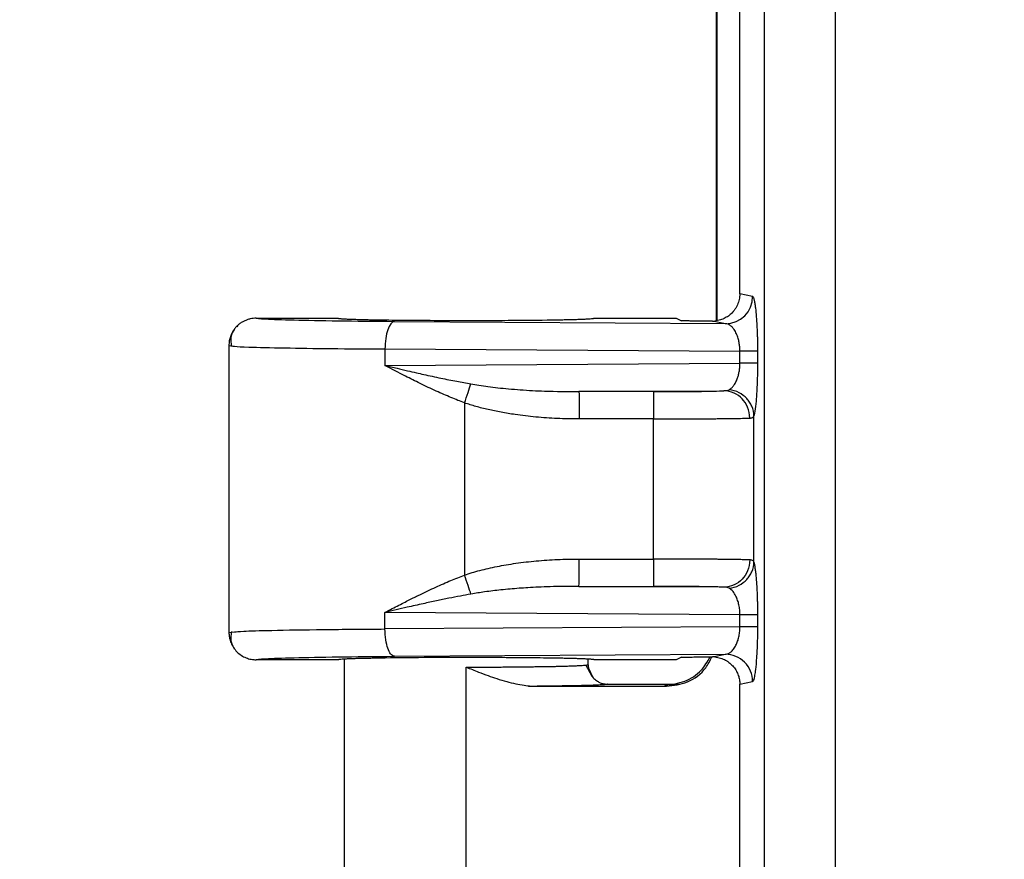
# Model space of a CAD drawing. Header units: inches. Extents: x 1.1 to 48.4, y 1.1 to 37.1.
# Tile 10 of 22: x 10.6 to 11.8, y 17.9 to 19. Entities that reach past the tile are written whole.
import ezdxf

# ---------------------------------------------------------------- set-up
doc = ezdxf.new("R2010")
doc.units = ezdxf.units.IN
doc.header["$LTSCALE"] = 4.5
doc.header["$MEASUREMENT"] = 0
doc.layers.add('DIMENSIONS', color=140, linetype='Continuous', lineweight=25)
doc.styles.add('SLDTEXTSTYLE0', font='TXT', dxfattribs={"width": 0.7})
doc.dimstyles.new('SLDDIMSTYLE0', dxfattribs={"dimtxt": 0.382324, "dimasz": 0.585, "dimexe": 0, "dimexo": 0.0625, "dimgap": 0.095581, "dimtad": 0, "dimtih": 1, "dimtoh": 1, "dimrnd": 1e-09, "dimzin": 12, "dimdsep": 46, "dimtxsty": 'SLDTEXTSTYLE0', "dimsah": 1, "dimcen": 0.09, "dimadec": 0, "dimazin": 3, "dimtfac": 1, "dimtofl": 0, "dimtmove": 0, "dimatfit": 3, "dimfxl": 0, "dimfrac": 2, "dimtolj": 1, "dimtzin": 12, "dimarcsym": 0})

# ---------------------------------------------------------------- blocks, each defined once
blk = doc.blocks.new('_D_3')
at = {"layer": 'DIMENSIONS'}
for p, q in [((10.8567, 21.8093), (10.8567, 28.5819)), ((23.5329, 16.1253), (23.5329, 28.5819)), ((10.8567, 28.0194), (15.9794, 28.0194)), ((16.4975, 28.0194), (16.3691, 28.0194)), ((16.3691, 28.0194), (16.3691, 27.4117)), ((17.9517, 28.0194), (18.08, 28.0194)), ((18.08, 28.0194), (18.08, 27.4117)), ((23.5329, 28.0194), (18.4698, 28.0194)), ((16.3691, 27.4117), (16.4975, 27.4117)), ((18.08, 27.4117), (17.9517, 27.4117))]:
    blk.add_line(p, q, dxfattribs=at)
for points in [[(10.8567, 28.0194), (11.4417, 27.9294), (11.4417, 28.1094)], [(23.5329, 28.0194), (22.9479, 28.1094), (22.9479, 27.9294)]]:
    blk.add_solid(points, dxfattribs=at)
at = {"layer": 'DIMENSIONS', "char_height": 0.375, "attachment_point": 1, "style": 'SLDTEXTSTYLE0'}
for s, insert in [('12.68', (16.4975, 28.5884)), ('322.0', (16.4975, 27.8951))]:
    blk.add_mtext(s, dxfattribs=dict(at, insert=insert))
blk = doc.blocks.new('_D_4')
at = {"layer": 'DIMENSIONS'}
for p, q in [((12.677, 22.9128), (6.3961, 22.9128)), ((6.9586, 22.9128), (6.9586, 16.0077)), ((6.2315, 15.3145), (6.1031, 15.3145)), ((6.1031, 15.3145), (6.1031, 14.7069)), ((7.6856, 15.3145), (7.814, 15.3145)), ((7.814, 15.3145), (7.814, 14.7069)), ((6.1031, 14.7069), (6.2315, 14.7069)), ((7.814, 14.7069), (7.6856, 14.7069)), ((6.9586, 8.8878), (6.9586, 14.6213)), ((12.677, 8.8878), (6.3961, 8.8878))]:
    blk.add_line(p, q, dxfattribs=at)
for points in [[(6.9586, 22.9128), (6.8686, 22.3278), (7.0486, 22.3278)], [(6.9586, 8.8878), (7.0486, 9.4728), (6.8686, 9.4728)]]:
    blk.add_solid(points, dxfattribs=at)
at = {"layer": 'DIMENSIONS', "char_height": 0.375, "attachment_point": 1, "style": 'SLDTEXTSTYLE0'}
for s, insert in [('14.02', (6.2315, 15.8835)), ('356.2', (6.2315, 15.1903))]:
    blk.add_mtext(s, dxfattribs=dict(at, insert=insert))
blk = doc.blocks.new('_D_6')
at = {"layer": 'DIMENSIONS'}
for p, q in [((11.5295, 22.6028), (8.522, 22.6028)), ((9.0845, 22.6028), (9.0845, 16.0077)), ((8.3575, 15.3145), (8.2291, 15.3145)), ((8.2291, 15.3145), (8.2291, 14.7069)), ((9.8116, 15.3145), (9.94, 15.3145)), ((9.94, 15.3145), (9.94, 14.7069)), ((8.2291, 14.7069), (8.3575, 14.7069)), ((9.94, 14.7069), (9.8116, 14.7069)), ((9.0845, 9.1978), (9.0845, 14.6213)), ((11.5295, 9.1978), (8.522, 9.1978))]:
    blk.add_line(p, q, dxfattribs=at)
for points in [[(9.0845, 22.6028), (8.9945, 22.0178), (9.1745, 22.0178)], [(9.0845, 9.1978), (9.1745, 9.7828), (8.9945, 9.7828)]]:
    blk.add_solid(points, dxfattribs=at)
at = {"layer": 'DIMENSIONS', "char_height": 0.375, "attachment_point": 1, "style": 'SLDTEXTSTYLE0'}
for s, insert in [('13.41', (8.3575, 15.8835)), ('340.5', (8.3575, 15.1903))]:
    blk.add_mtext(s, dxfattribs=dict(at, insert=insert))
blk = doc.blocks.new('_D_7')
at = {"layer": 'DIMENSIONS'}
for p, q in [((12.8429, 23.5253), (4.2701, 23.5253)), ((4.8326, 23.5253), (4.8326, 16.0077)), ((4.1055, 15.3145), (3.9771, 15.3145)), ((3.9771, 15.3145), (3.9771, 14.7069)), ((5.5597, 15.3145), (5.688, 15.3145)), ((5.688, 15.3145), (5.688, 14.7069)), ((3.9771, 14.7069), (4.1055, 14.7069)), ((5.688, 14.7069), (5.5597, 14.7069)), ((4.8326, 8.2753), (4.8326, 14.6213)), ((12.8429, 8.2753), (4.2701, 8.2753))]:
    blk.add_line(p, q, dxfattribs=at)
for points in [[(4.8326, 23.5253), (4.7426, 22.9403), (4.9226, 22.9403)], [(4.8326, 8.2753), (4.9226, 8.8603), (4.7426, 8.8603)]]:
    blk.add_solid(points, dxfattribs=at)
at = {"layer": 'DIMENSIONS', "char_height": 0.375, "attachment_point": 1, "style": 'SLDTEXTSTYLE0'}
for s, insert in [('15.25', (4.1055, 15.8835)), ('387.4', (4.1055, 15.1903))]:
    blk.add_mtext(s, dxfattribs=dict(at, insert=insert))

msp = doc.modelspace()

# ---------------------------------------------------------------- linework, layer by layer
for p, q in [((11.542, 22.3172), (11.542, 9.4834)), ((11.5107, 18.6502), (11.5107, 19.6504)), ((11.4803, 19.0864), (11.4803, 18.6159)), ((11.4819, 18.6163), (11.4819, 19.088)), ((11.5272, 18.6469), (11.5107, 18.6502)), ((10.8917, 18.619), (10.9967, 18.619)), ((11.3242, 18.619), (11.4293, 18.619)), ((11.4293, 18.619), (11.4362, 18.6156)), ((10.8681, 18.61), (10.867, 18.6081)), ((11.4923, 18.6119), (11.0685, 18.6146)), ((11.4923, 18.6119), (11.4756, 18.6153)), ((10.8567, 18.5844), (10.8567, 18.2162)), ((10.8567, 18.584), (10.8632, 18.5832)), ((10.8567, 18.584), (10.8615, 18.5834)), ((11.0565, 18.5796), (11.5109, 18.5767)), ((11.0565, 18.5796), (11.0565, 18.5585)), ((11.5109, 18.5613), (11.5109, 18.5767)), ((11.5338, 18.5613), (11.5338, 18.5767)), ((11.0565, 18.5585), (11.5109, 18.5613)), ((11.5338, 18.5613), (11.5109, 18.5613)), ((11.3048, 18.525), (11.4901, 18.5261)), ((11.4, 18.525), (11.3048, 18.525)), ((11.1583, 18.5105), (11.1583, 18.2901)), ((11.5289, 18.3069), (11.5289, 18.4937)), ((11.4003, 18.49), (11.305, 18.49)), ((11.4003, 18.3106), (11.4003, 18.49)), ((11.305, 18.3106), (11.4003, 18.3106)), ((11.4901, 18.2745), (11.3048, 18.2756)), ((11.3048, 18.2756), (11.4, 18.2756)), ((11.0565, 18.221), (11.0565, 18.2421)), ((11.5109, 18.2392), (11.0565, 18.2421)), ((11.5109, 18.2238), (11.5109, 18.2392)), ((11.5338, 18.2238), (11.5338, 18.2392)), ((10.8567, 18.2166), (10.864, 18.2172)), ((11.5109, 18.2238), (11.0565, 18.221)), ((11.5338, 18.2238), (11.5109, 18.2238)), ((10.9967, 18.1815), (10.8917, 18.1815)), ((11.0042, 18.1815), (11.0042, 17.6503)), ((11.0685, 18.186), (11.4923, 18.1887)), ((11.3167, 18.1753), (11.3167, 18.1815)), ((11.3242, 18.1815), (11.3168, 18.1822)), ((11.4293, 18.1815), (11.3242, 18.1815)), ((11.4362, 18.185), (11.4293, 18.1815)), ((11.4756, 18.1853), (11.4923, 18.1887)), ((11.1604, 17.653), (11.1604, 18.1722)), ((11.3218, 18.1602), (11.3138, 18.175)), ((11.3232, 18.1584), (11.317, 18.1712)), ((11.5107, 18.1504), (11.5272, 18.1537)), ((11.2404, 18.1479), (11.2797, 18.1479)), ((11.2515, 18.1476), (11.4169, 18.1476)), ((11.3417, 18.1503), (11.4323, 18.1503)), ((11.4169, 18.1476), (11.4153, 18.1492)), ((11.5107, 17.1502), (11.5107, 18.1504))]:
    msp.add_line(p, q)
msp.add_arc((11.4922, 18.6469), 0.035, 270.2071, 0.0027)
for points, knots in [([(11.6316, 22.3172), (11.6317, 22.3147), (11.6318, 22.3086), (11.6322, 22.2984), (11.6326, 22.2881), (11.6329, 22.2788), (11.6329, 22.2678), (11.6329, 22.251), (11.6329, 22.2283), (11.6329, 22.1949), (11.6329, 22.1533), (11.6329, 22.0866), (11.6329, 22.0032), (11.6329, 21.8698), (11.6329, 21.703), (11.6329, 21.3029), (11.6329, 20.4358), (11.6329, 18.5682), (11.6329, 15.9003), (11.6329, 13.2324), (11.6329, 11.3649), (11.6329, 10.4978), (11.6329, 10.0976), (11.6329, 9.9309), (11.6329, 9.7975), (11.6329, 9.7141), (11.6329, 9.6474), (11.6329, 9.6057), (11.6329, 9.5724), (11.6329, 9.5497), (11.6329, 9.5329), (11.6329, 9.5219), (11.6326, 9.5126), (11.6322, 9.5023), (11.6318, 9.492), (11.6317, 9.486), (11.6316, 9.4834)], [0, 0, 0, 0, 0.000594, 0.001405, 0.002395, 0.003006, 0.003569, 0.00498, 0.006929, 0.008878, 0.012775, 0.016673, 0.024469, 0.032264, 0.047855, 0.063447, 0.125811, 0.25054, 0.499997, 0.749455, 0.874184, 0.936548, 0.952139, 0.96773, 0.975526, 0.983321, 0.987219, 0.991117, 0.993066, 0.995015, 0.99642, 0.996987, 0.997592, 0.998589, 0.999402, 1, 1, 1, 1]), ([(11.5107, 18.6502), (11.5106, 18.649), (11.5106, 18.6466), (11.51, 18.643), (11.509, 18.6394), (11.5077, 18.636), (11.506, 18.6327), (11.504, 18.6295), (11.5012, 18.6261), (11.4973, 18.6225), (11.4921, 18.6192), (11.4858, 18.6165), (11.4812, 18.6158), (11.4788, 18.6154)], [0, 0, 0, 0, 0.0700477, 0.1405319, 0.2114586, 0.2828337, 0.3546632, 0.4269528, 0.4997081, 0.6096389, 0.7296607, 0.85978, 1, 1, 1, 1]), ([(11.5297, 18.6413), (11.5296, 18.6419), (11.5293, 18.6432), (11.5288, 18.6446), (11.5283, 18.6458), (11.5278, 18.6467), (11.5274, 18.6468), (11.5272, 18.6469)], [0, 0, 0, 0, 0.174308, 0.361449, 0.56142, 0.77425, 1, 1, 1, 1]), ([(11.5338, 18.5767), (11.5338, 18.5783), (11.5338, 18.5814), (11.5338, 18.5861), (11.5337, 18.5908), (11.5336, 18.5955), (11.5334, 18.6002), (11.5333, 18.6048), (11.5329, 18.612), (11.5323, 18.6218), (11.5314, 18.6306), (11.5305, 18.6372), (11.53, 18.6399), (11.5297, 18.6413)], [0, 0, 0, 0, 0.054343, 0.109734, 0.166148, 0.223543, 0.281919, 0.341269, 0.401538, 0.570281, 0.764177, 0.868089, 1, 1, 1, 1]), ([(10.8917, 18.619), (10.8904, 18.619), (10.8878, 18.6189), (10.8839, 18.6183), (10.88, 18.6171), (10.8762, 18.6155), (10.8725, 18.6134), (10.8691, 18.6109), (10.8659, 18.6079), (10.8631, 18.6044), (10.8605, 18.6002), (10.8584, 18.5953), (10.857, 18.5899), (10.8568, 18.586), (10.8567, 18.584)], [0, 0, 0, 0, 0.069046, 0.141016, 0.215344, 0.291371, 0.368371, 0.445585, 0.522605, 0.604702, 0.6939, 0.789973, 0.892337, 1, 1, 1, 1]), ([(11.0685, 18.6146), (11.0428, 18.6148), (11.0185, 18.615), (10.975, 18.6156), (10.9558, 18.616), (10.9244, 18.6167), (10.9122, 18.6172), (10.8958, 18.6181), (10.8916, 18.6186), (10.8917, 18.619)], [0, 0, 0, 0, 0.25, 0.25, 0.5, 0.5, 0.75, 0.75, 1, 1, 1, 1]), ([(10.9967, 18.619), (10.9967, 18.619), (10.9968, 18.6189), (10.9974, 18.6188), (10.9984, 18.6186), (10.9998, 18.6185), (11.0014, 18.6184), (11.0034, 18.6182), (11.0055, 18.6181), (11.008, 18.618), (11.0105, 18.6179), (11.0133, 18.6178), (11.0162, 18.6177), (11.0192, 18.6176), (11.0223, 18.6175), (11.0254, 18.6174), (11.0286, 18.6174), (11.0319, 18.6173), (11.0351, 18.6172), (11.0383, 18.6171), (11.0415, 18.6171), (11.0539, 18.6169), (11.0785, 18.6165), (11.1186, 18.6163), (11.1674, 18.6161), (11.2241, 18.6163), (11.2634, 18.6168), (11.2828, 18.6171), (11.2892, 18.6173), (11.2956, 18.6174), (11.3019, 18.6176), (11.3078, 18.6178), (11.3131, 18.618), (11.3177, 18.6182), (11.3213, 18.6185), (11.3237, 18.6188), (11.324, 18.619), (11.3242, 18.619)], [0, 0, 0, 0, 0.016331, 0.032262, 0.047793, 0.062924, 0.077655, 0.091985, 0.105916, 0.119446, 0.132576, 0.145306, 0.157636, 0.169566, 0.181096, 0.192225, 0.202955, 0.213284, 0.223213, 0.232741, 0.24187, 0.250599, 0.33692, 0.420211, 0.500474, 0.621597, 0.749455, 0.767311, 0.786768, 0.807824, 0.83048, 0.854735, 0.88059, 0.908044, 0.937097, 0.967749, 1, 1, 1, 1]), ([(11.0685, 18.6146), (11.0654, 18.6145), (11.0623, 18.6106), (11.0579, 18.5977), (11.0566, 18.5887), (11.0565, 18.5796)], [0, 0, 0, 0, 0.5, 0.5, 1, 1, 1, 1]), ([(11.4756, 18.6153), (11.4743, 18.6153), (11.4718, 18.6153), (11.4679, 18.6153), (11.4639, 18.6153), (11.4599, 18.6154), (11.4556, 18.6154), (11.4509, 18.6154), (11.4443, 18.6155), (11.4394, 18.6156), (11.4362, 18.6156)], [0, 0, 0, 0, 0.084701, 0.173145, 0.26605, 0.36404, 0.467645, 0.589717, 0.727138, 1, 1, 1, 1]), ([(11.5109, 18.5767), (11.5109, 18.5777), (11.5109, 18.5795), (11.5107, 18.5823), (11.5103, 18.5851), (11.5099, 18.5878), (11.5094, 18.5905), (11.5083, 18.5944), (11.5065, 18.5995), (11.5039, 18.6042), (11.5011, 18.6077), (11.4984, 18.6099), (11.4954, 18.6115), (11.4935, 18.6118), (11.4923, 18.6119)], [0, 0, 0, 0, 0.042767, 0.08611, 0.130256, 0.175421, 0.221806, 0.269596, 0.394316, 0.535462, 0.642853, 0.766467, 0.863579, 1, 1, 1, 1]), ([(10.8637, 18.6051), (10.8618, 18.6018), (10.8579, 18.5952), (10.8593, 18.587), (10.86, 18.5829)], [0, 0, 0, 0, 0.494864, 1, 1, 1, 1]), ([(10.8615, 18.5834), (10.8621, 18.5833), (10.8644, 18.5828), (10.8843, 18.582), (10.9238, 18.581), (10.985, 18.5801), (11.0331, 18.5798), (11.0565, 18.5796)], [0, 0, 0, 0, 0.071988, 0.249152, 0.518318, 0.764549, 1, 1, 1, 1]), ([(11.5338, 18.5767), (11.5332, 18.5767), (11.5307, 18.5767), (11.5227, 18.5767), (11.5171, 18.5767), (11.5109, 18.5767)], [0, 0, 0, 0, 0.5, 0.5, 1, 1, 1, 1]), ([(11.0565, 18.5585), (11.0617, 18.5573), (11.0712, 18.555), (11.0846, 18.5519), (11.096, 18.5493), (11.1102, 18.5461), (11.1274, 18.5424), (11.1476, 18.5383), (11.1605, 18.536), (11.1665, 18.5348)], [0, 0, 0, 0, 0.143161, 0.266976, 0.371447, 0.456572, 0.657037, 0.838176, 1, 1, 1, 1]), ([(11.1583, 18.5105), (11.1555, 18.5116), (11.1497, 18.5139), (11.1408, 18.5175), (11.1316, 18.5215), (11.1219, 18.5258), (11.1118, 18.5305), (11.0986, 18.5368), (11.0799, 18.5462), (11.0652, 18.5539), (11.0565, 18.5585)], [0, 0, 0, 0, 0.079319, 0.163194, 0.251644, 0.344686, 0.442334, 0.544601, 0.733694, 1, 1, 1, 1]), ([(11.497, 18.5275), (11.4976, 18.5278), (11.4988, 18.5285), (11.5004, 18.5299), (11.5019, 18.5315), (11.5038, 18.5338), (11.5058, 18.5373), (11.5078, 18.542), (11.5092, 18.5468), (11.5102, 18.5516), (11.5108, 18.5564), (11.5109, 18.5597), (11.5109, 18.5613)], [0, 0, 0, 0, 0.091001, 0.175269, 0.252836, 0.323744, 0.473527, 0.607679, 0.712964, 0.8126, 0.907811, 1, 1, 1, 1]), ([(11.5308, 18.5028), (11.5314, 18.5069), (11.5319, 18.5116), (11.5324, 18.5186), (11.5326, 18.5209), (11.5328, 18.5243), (11.5329, 18.5255), (11.533, 18.528), (11.5331, 18.5292), (11.5336, 18.5405), (11.5338, 18.5513), (11.5338, 18.5613)], [0, 0, 0, 0, 0.25, 0.25, 0.375, 0.375, 0.4375, 0.4375, 0.5, 0.5, 1, 1, 1, 1]), ([(11.1583, 18.5105), (11.1598, 18.5149), (11.1614, 18.5196), (11.1643, 18.528), (11.1655, 18.5318), (11.1665, 18.5348)], [0, 0, 0, 0, 0.5, 0.5, 1, 1, 1, 1]), ([(11.1665, 18.5348), (11.17, 18.5342), (11.1772, 18.533), (11.1887, 18.5314), (11.2013, 18.5299), (11.2151, 18.5285), (11.2351, 18.5269), (11.2651, 18.5253), (11.2901, 18.5251), (11.3048, 18.525)], [0, 0, 0, 0, 0.0752223, 0.1586364, 0.2502581, 0.3500992, 0.4581689, 0.6832497, 1, 1, 1, 1]), ([(11.3048, 18.525), (11.3049, 18.5248), (11.3049, 18.521), (11.305, 18.508), (11.305, 18.499), (11.305, 18.49)], [0, 0, 0, 0, 0.5, 0.5, 1, 1, 1, 1]), ([(11.4, 18.525), (11.4051, 18.525), (11.4101, 18.525), (11.4199, 18.525), (11.4247, 18.525), (11.4392, 18.5251), (11.4479, 18.5252), (11.4641, 18.5254), (11.4711, 18.5255), (11.4827, 18.5258), (11.4871, 18.526), (11.4901, 18.5261)], [0, 0, 0, 0, 0.125, 0.125, 0.25, 0.25, 0.5, 0.5, 0.75, 0.75, 1, 1, 1, 1]), ([(11.4, 18.525), (11.4001, 18.5249), (11.4001, 18.5238), (11.4001, 18.52), (11.4002, 18.5174), (11.4002, 18.5116), (11.4002, 18.508), (11.4003, 18.4996), (11.4003, 18.4948), (11.4003, 18.49)], [0, 0, 0, 0, 0.25, 0.25, 0.5, 0.5, 0.75, 0.75, 1, 1, 1, 1]), ([(11.5235, 18.4911), (11.5235, 18.496), (11.5224, 18.5008), (11.5189, 18.5093), (11.5164, 18.5129), (11.5109, 18.5187), (11.5074, 18.5213), (11.4993, 18.525), (11.4947, 18.5261), (11.4901, 18.5261)], [0, 0, 0, 0, 0.25, 0.25, 0.5, 0.5, 0.75, 0.75, 1, 1, 1, 1]), ([(11.5289, 18.4937), (11.5288, 18.4981), (11.5278, 18.5024), (11.5253, 18.5082), (11.5243, 18.51), (11.5221, 18.5133), (11.5209, 18.5148), (11.517, 18.519), (11.5137, 18.5216), (11.5059, 18.5256), (11.5015, 18.527), (11.497, 18.5275)], [0, 0, 0, 0, 0.25, 0.25, 0.375, 0.375, 0.5, 0.5, 0.75, 0.75, 1, 1, 1, 1]), ([(11.305, 18.49), (11.3003, 18.49), (11.2909, 18.4901), (11.277, 18.4905), (11.2632, 18.4913), (11.2497, 18.4924), (11.2363, 18.4938), (11.2215, 18.4958), (11.2055, 18.4984), (11.1888, 18.5018), (11.1731, 18.5057), (11.1632, 18.509), (11.1583, 18.5105)], [0, 0, 0, 0, 0.095225, 0.189125, 0.281749, 0.373151, 0.463382, 0.5525, 0.674317, 0.789353, 0.897827, 1, 1, 1, 1]), ([(11.5235, 18.4911), (11.5241, 18.4912), (11.5252, 18.4913), (11.5265, 18.4916), (11.5276, 18.4921), (11.5284, 18.4928), (11.5287, 18.4934), (11.5289, 18.4937)], [0, 0, 0, 0, 0.214615, 0.422148, 0.62233, 0.815028, 1, 1, 1, 1]), ([(11.4003, 18.49), (11.4027, 18.49), (11.4076, 18.49), (11.4151, 18.49), (11.4226, 18.49), (11.4302, 18.49), (11.4378, 18.4901), (11.4454, 18.4901), (11.453, 18.4901), (11.4605, 18.4902), (11.4679, 18.4902), (11.475, 18.4903), (11.482, 18.4904), (11.4887, 18.4904), (11.4951, 18.4905), (11.5011, 18.4906), (11.5067, 18.4907), (11.5118, 18.4908), (11.5163, 18.4909), (11.5203, 18.491), (11.5224, 18.4911), (11.5235, 18.4911)], [0, 0, 0, 0, 0.044617, 0.090114, 0.136496, 0.183763, 0.23192, 0.280972, 0.330924, 0.381776, 0.433523, 0.486162, 0.53969, 0.594111, 0.649428, 0.705638, 0.762735, 0.820715, 0.879579, 0.939338, 1, 1, 1, 1]), ([(11.1583, 18.2901), (11.1615, 18.2911), (11.168, 18.2933), (11.1782, 18.2961), (11.1889, 18.2987), (11.2001, 18.3011), (11.2119, 18.3033), (11.2286, 18.3059), (11.2504, 18.3084), (11.2774, 18.3103), (11.2958, 18.3105), (11.305, 18.3106)], [0, 0, 0, 0, 0.06789, 0.13876, 0.212698, 0.289782, 0.370082, 0.453657, 0.630824, 0.812802, 1, 1, 1, 1]), ([(11.3048, 18.2756), (11.3048, 18.2757), (11.3049, 18.2768), (11.3049, 18.2806), (11.3049, 18.2832), (11.305, 18.289), (11.305, 18.2926), (11.305, 18.301), (11.305, 18.3058), (11.305, 18.3106)], [0, 0, 0, 0, 0.25, 0.25, 0.5, 0.5, 0.75, 0.75, 1, 1, 1, 1]), ([(11.4003, 18.3106), (11.4003, 18.3058), (11.4003, 18.301), (11.4002, 18.2926), (11.4002, 18.289), (11.4002, 18.2832), (11.4001, 18.2806), (11.4001, 18.2768), (11.4001, 18.2757), (11.4, 18.2756)], [0, 0, 0, 0, 0.25, 0.25, 0.5, 0.5, 0.75, 0.75, 1, 1, 1, 1]), ([(11.5235, 18.3094), (11.5227, 18.3095), (11.5212, 18.3095), (11.5185, 18.3096), (11.5154, 18.3097), (11.5121, 18.3098), (11.5085, 18.3099), (11.5045, 18.3099), (11.5004, 18.31), (11.496, 18.3101), (11.4914, 18.3101), (11.4866, 18.3102), (11.4817, 18.3102), (11.4766, 18.3103), (11.4714, 18.3103), (11.4661, 18.3104), (11.4607, 18.3104), (11.4553, 18.3105), (11.4498, 18.3105), (11.4442, 18.3105), (11.4387, 18.3105), (11.4331, 18.3106), (11.4275, 18.3106), (11.422, 18.3106), (11.4165, 18.3106), (11.411, 18.3106), (11.4056, 18.3106), (11.402, 18.3106), (11.4003, 18.3106)], [0, 0, 0, 0, 0.04442, 0.088358, 0.131814, 0.174793, 0.2173, 0.259336, 0.3009, 0.34199, 0.382603, 0.422737, 0.462393, 0.501572, 0.540276, 0.578505, 0.616258, 0.653532, 0.690326, 0.726639, 0.762472, 0.797826, 0.832704, 0.867107, 0.901038, 0.934496, 0.967483, 1, 1, 1, 1]), ([(11.5235, 18.3094), (11.5235, 18.3046), (11.5224, 18.2998), (11.5189, 18.2913), (11.5164, 18.2877), (11.5109, 18.2819), (11.5074, 18.2793), (11.4993, 18.2755), (11.4947, 18.2745), (11.4901, 18.2745)], [0, 0, 0, 0, 0.25, 0.25, 0.5, 0.5, 0.75, 0.75, 1, 1, 1, 1]), ([(11.497, 18.2731), (11.5015, 18.2736), (11.5059, 18.275), (11.5137, 18.279), (11.517, 18.2816), (11.5209, 18.2858), (11.5221, 18.2873), (11.5243, 18.2906), (11.5253, 18.2924), (11.5278, 18.2982), (11.5288, 18.3025), (11.5289, 18.3069)], [0, 0, 0, 0, 0.25, 0.25, 0.5, 0.5, 0.625, 0.625, 0.75, 0.75, 1, 1, 1, 1]), ([(11.5289, 18.3069), (11.5286, 18.3073), (11.5282, 18.308), (11.5271, 18.3088), (11.5256, 18.3093), (11.5242, 18.3094), (11.5235, 18.3094)], [0, 0, 0, 0, 0.232737, 0.477233, 0.733109, 1, 1, 1, 1]), ([(11.5334, 18.264), (11.5333, 18.2653), (11.5332, 18.2681), (11.533, 18.2721), (11.5328, 18.276), (11.5326, 18.2797), (11.5323, 18.2834), (11.5319, 18.288), (11.5314, 18.2933), (11.5306, 18.2989), (11.5298, 18.3037), (11.5292, 18.3058), (11.5289, 18.3069)], [0, 0, 0, 0, 0.064112, 0.129176, 0.195143, 0.262033, 0.329849, 0.398552, 0.535603, 0.681521, 0.836305, 1, 1, 1, 1]), ([(11.0565, 18.2421), (11.0596, 18.2438), (11.0656, 18.2469), (11.0741, 18.2514), (11.082, 18.2554), (11.089, 18.259), (11.0953, 18.2621), (11.106, 18.2674), (11.121, 18.2744), (11.1401, 18.2829), (11.1525, 18.2878), (11.1583, 18.2901)], [0, 0, 0, 0, 0.096173, 0.18388, 0.263123, 0.333901, 0.396215, 0.450065, 0.652346, 0.835615, 1, 1, 1, 1]), ([(11.1666, 18.2658), (11.1656, 18.2688), (11.1643, 18.2726), (11.1614, 18.281), (11.1598, 18.2856), (11.1583, 18.2901)], [0, 0, 0, 0, 0.5, 0.5, 1, 1, 1, 1]), ([(11.1666, 18.2658), (11.162, 18.2649), (11.1526, 18.2632), (11.1378, 18.2603), (11.122, 18.257), (11.1042, 18.2531), (11.0821, 18.2481), (11.066, 18.2444), (11.0565, 18.2421)], [0, 0, 0, 0, 0.120172, 0.251733, 0.394689, 0.549042, 0.736262, 1, 1, 1, 1]), ([(11.3048, 18.2756), (11.2983, 18.2756), (11.286, 18.2756), (11.2687, 18.2752), (11.2534, 18.2746), (11.2402, 18.2739), (11.2242, 18.2728), (11.2057, 18.2712), (11.1851, 18.2688), (11.1724, 18.2667), (11.1666, 18.2658)], [0, 0, 0, 0, 0.1402, 0.265377, 0.375531, 0.470663, 0.550774, 0.722434, 0.872158, 1, 1, 1, 1]), ([(11.4901, 18.2745), (11.4886, 18.2745), (11.4858, 18.2747), (11.4822, 18.2748), (11.4797, 18.2748), (11.4783, 18.2749), (11.4739, 18.275), (11.4707, 18.2751), (11.4637, 18.2752), (11.46, 18.2752), (11.4479, 18.2754), (11.439, 18.2755), (11.42, 18.2756), (11.4102, 18.2756), (11.4, 18.2756)], [0, 0, 0, 0, 0.125, 0.1875, 0.1875, 0.25, 0.25, 0.375, 0.375, 0.5, 0.5, 0.75, 0.75, 1, 1, 1, 1]), ([(11.5109, 18.2392), (11.5109, 18.2403), (11.5109, 18.2424), (11.5106, 18.2455), (11.5102, 18.2487), (11.5096, 18.2518), (11.5089, 18.2548), (11.508, 18.2577), (11.507, 18.2605), (11.5057, 18.2634), (11.5041, 18.2663), (11.5021, 18.269), (11.4997, 18.2715), (11.4979, 18.2726), (11.497, 18.2731)], [0, 0, 0, 0, 0.059035, 0.119362, 0.181389, 0.245491, 0.312008, 0.381245, 0.45347, 0.528924, 0.629128, 0.73898, 0.859988, 1, 1, 1, 1]), ([(11.5338, 18.2392), (11.5338, 18.2409), (11.5338, 18.2442), (11.5338, 18.2491), (11.5337, 18.2541), (11.5335, 18.2591), (11.5334, 18.2623), (11.5334, 18.264)], [0, 0, 0, 0, 0.191893, 0.387903, 0.588015, 0.792091, 1, 1, 1, 1]), ([(11.5338, 18.2392), (11.5332, 18.2392), (11.5307, 18.2392), (11.5227, 18.2392), (11.5171, 18.2392), (11.5109, 18.2392)], [0, 0, 0, 0, 0.5, 0.5, 1, 1, 1, 1]), ([(10.8567, 18.2166), (10.8567, 18.2157), (10.8568, 18.2133), (10.8574, 18.2087), (10.8592, 18.2031), (10.8623, 18.1971), (10.8667, 18.1917), (10.8723, 18.1871), (10.8785, 18.1839), (10.8851, 18.1819), (10.8895, 18.1817), (10.8917, 18.1815)], [0, 0, 0, 0, 0.047632, 0.131779, 0.250154, 0.367583, 0.500104, 0.628471, 0.756779, 0.881636, 1, 1, 1, 1]), ([(10.86, 18.2177), (10.8593, 18.2136), (10.8579, 18.2054), (10.8617, 18.1989), (10.8636, 18.1956)], [0, 0, 0, 0, 0.505088, 1, 1, 1, 1]), ([(10.864, 18.2172), (10.8665, 18.2175), (10.8721, 18.2182), (10.9126, 18.2194), (10.973, 18.2204), (11.0294, 18.2208), (11.0565, 18.221)], [0, 0, 0, 0, 0.200982, 0.436981, 0.729497, 1, 1, 1, 1]), ([(11.0685, 18.186), (11.0669, 18.186), (11.0652, 18.1872), (11.0623, 18.1909), (11.0611, 18.1936), (11.0591, 18.1993), (11.0582, 18.203), (11.0569, 18.2114), (11.0566, 18.2161), (11.0565, 18.221)], [0, 0, 0, 0, 0.25, 0.25, 0.5, 0.5, 0.75, 0.75, 1, 1, 1, 1]), ([(11.4923, 18.1887), (11.493, 18.1887), (11.4943, 18.1889), (11.4961, 18.1895), (11.4976, 18.1903), (11.499, 18.1912), (11.501, 18.1929), (11.5036, 18.196), (11.5064, 18.201), (11.5085, 18.2065), (11.5098, 18.2121), (11.5107, 18.2179), (11.5108, 18.2219), (11.5109, 18.2238)], [0, 0, 0, 0, 0.080242, 0.151818, 0.21473, 0.268983, 0.314581, 0.471384, 0.605969, 0.71452, 0.815272, 0.909798, 1, 1, 1, 1]), ([(11.5301, 18.1618), (11.5305, 18.164), (11.5315, 18.1693), (11.5327, 18.1839), (11.5336, 18.2029), (11.5338, 18.2171), (11.5338, 18.2238)], [0, 0, 0, 0, 0.20136, 0.47041, 0.748018, 1, 1, 1, 1]), ([(10.8917, 18.1815), (10.8916, 18.182), (10.8958, 18.1825), (10.9122, 18.1834), (10.9244, 18.1839), (10.9558, 18.1846), (10.975, 18.185), (11.0185, 18.1856), (11.0428, 18.1858), (11.0685, 18.186)], [0, 0, 0, 0, 0.25, 0.25, 0.5, 0.5, 0.75, 0.75, 1, 1, 1, 1]), ([(11.3242, 18.1815), (11.3241, 18.1816), (11.3241, 18.1817), (11.3234, 18.1818), (11.3224, 18.182), (11.3211, 18.1821), (11.3194, 18.1822), (11.3175, 18.1824), (11.3153, 18.1825), (11.3129, 18.1826), (11.3103, 18.1827), (11.3076, 18.1828), (11.3047, 18.1829), (11.3017, 18.183), (11.2986, 18.1831), (11.2954, 18.1832), (11.2922, 18.1832), (11.289, 18.1833), (11.2858, 18.1834), (11.2826, 18.1835), (11.2794, 18.1835), (11.267, 18.1837), (11.2423, 18.1841), (11.2022, 18.1843), (11.1535, 18.1845), (11.0968, 18.1843), (11.0575, 18.1838), (11.0381, 18.1834), (11.0317, 18.1833), (11.0252, 18.1832), (11.019, 18.183), (11.0131, 18.1828), (11.0077, 18.1826), (11.0032, 18.1823), (10.9996, 18.1821), (10.9972, 18.1818), (10.9968, 18.1816), (10.9967, 18.1815)], [0, 0, 0, 0, 0.016331, 0.032262, 0.047793, 0.062924, 0.077655, 0.091985, 0.105916, 0.119446, 0.132576, 0.145306, 0.157636, 0.169566, 0.181096, 0.192225, 0.202955, 0.213284, 0.223213, 0.232741, 0.24187, 0.250599, 0.33692, 0.420211, 0.500474, 0.621597, 0.749455, 0.767311, 0.786768, 0.807824, 0.83048, 0.854735, 0.88059, 0.908044, 0.937097, 0.967749, 1, 1, 1, 1]), ([(11.4153, 18.1492), (11.4238, 18.1502), (11.4407, 18.1522), (11.4617, 18.1659), (11.4693, 18.1793), (11.4727, 18.1853)], [0, 0, 0, 0, 0.355674, 0.711349, 1, 1, 1, 1]), ([(11.4169, 18.1476), (11.426, 18.1488), (11.445, 18.1512), (11.466, 18.1668), (11.4726, 18.1805), (11.4749, 18.1853)], [0, 0, 0, 0, 0.375704, 0.781814, 1, 1, 1, 1]), ([(11.4362, 18.185), (11.439, 18.185), (11.4435, 18.1851), (11.4496, 18.1851), (11.4552, 18.1852), (11.4615, 18.1853), (11.4686, 18.1853), (11.4733, 18.1853), (11.4756, 18.1853)], [0, 0, 0, 0, 0.240224, 0.376451, 0.495129, 0.679845, 0.847, 1, 1, 1, 1]), ([(11.4788, 18.1852), (11.48, 18.185), (11.4825, 18.1847), (11.486, 18.1838), (11.4894, 18.1826), (11.4925, 18.181), (11.4955, 18.1792), (11.4982, 18.1772), (11.5007, 18.1749), (11.5028, 18.1725), (11.5048, 18.1699), (11.5064, 18.1672), (11.5078, 18.1644), (11.5089, 18.1616), (11.5097, 18.1588), (11.5103, 18.156), (11.5106, 18.1532), (11.5107, 18.1513), (11.5107, 18.1504)], [0, 0, 0, 0, 0.071691, 0.142147, 0.21137, 0.279362, 0.346124, 0.411658, 0.475966, 0.539051, 0.600915, 0.66156, 0.720989, 0.779205, 0.836211, 0.89201, 0.946605, 1, 1, 1, 1]), ([(11.5272, 18.1537), (11.5272, 18.1628), (11.5234, 18.1719), (11.5105, 18.1849), (11.5014, 18.1886), (11.4923, 18.1887)], [0, 0, 0, 0, 0.5, 0.5, 1, 1, 1, 1]), ([(11.1604, 18.1722), (11.163, 18.1722), (11.1682, 18.1722), (11.1761, 18.1722), (11.1839, 18.1722), (11.1918, 18.1722), (11.1996, 18.1723), (11.2074, 18.1723), (11.2151, 18.1724), (11.2228, 18.1724), (11.2303, 18.1725), (11.2376, 18.1726), (11.2448, 18.1727), (11.2519, 18.1728), (11.2587, 18.1729), (11.2652, 18.173), (11.2716, 18.1731), (11.278, 18.1732), (11.2843, 18.1734), (11.2905, 18.1736), (11.2964, 18.1738), (11.3019, 18.174), (11.3068, 18.1742), (11.311, 18.1745), (11.3141, 18.1747), (11.3163, 18.175), (11.3165, 18.1752), (11.3167, 18.1753)], [0, 0, 0, 0, 0.031723, 0.063703, 0.095939, 0.128432, 0.161181, 0.194188, 0.227451, 0.260971, 0.294748, 0.328781, 0.363072, 0.39762, 0.432424, 0.467486, 0.502804, 0.540787, 0.581378, 0.624578, 0.670387, 0.718803, 0.769827, 0.82346, 0.879699, 0.938546, 1, 1, 1, 1]), ([(11.1604, 18.1722), (11.1657, 18.17), (11.175, 18.1663), (11.1881, 18.1614), (11.2, 18.1572), (11.2119, 18.1537), (11.2236, 18.1508), (11.2341, 18.1488), (11.2433, 18.1478), (11.249, 18.1476), (11.2515, 18.1476)], [0, 0, 0, 0, 0.180082, 0.317599, 0.440672, 0.580528, 0.708025, 0.821363, 0.919142, 1, 1, 1, 1]), ([(11.3167, 18.1753), (11.3167, 18.1745), (11.3168, 18.1726), (11.3173, 18.1693), (11.3185, 18.1655), (11.3207, 18.1614), (11.324, 18.1574), (11.3279, 18.1542), (11.3323, 18.152), (11.3367, 18.1506), (11.34, 18.1504), (11.3417, 18.1503)], [0, 0, 0, 0, 0.062531, 0.146647, 0.250611, 0.368479, 0.500328, 0.646673, 0.750522, 0.873807, 1, 1, 1, 1]), ([(11.5272, 18.1537), (11.528, 18.1542), (11.529, 18.1549), (11.5299, 18.1606), (11.5301, 18.1618)], [0, 0, 0, 0, 0.788117, 1, 1, 1, 1]), ([(11.3417, 18.1503), (11.3416, 18.1503), (11.3415, 18.1502), (11.3409, 18.15), (11.3401, 18.1499), (11.3388, 18.1498), (11.3373, 18.1496), (11.3342, 18.1494), (11.3283, 18.1491), (11.3179, 18.1487), (11.3048, 18.1484), (11.2909, 18.1481), (11.2774, 18.1479), (11.265, 18.1477), (11.256, 18.1476), (11.2515, 18.1476)], [0, 0, 0, 0, 0.041272, 0.082349, 0.123306, 0.164219, 0.205163, 0.246213, 0.371562, 0.496671, 0.621917, 0.748352, 0.832017, 0.915684, 1, 1, 1, 1]), ([(11.4153, 18.1492), (11.4153, 18.1492), (11.4153, 18.1493), (11.4157, 18.1494), (11.4165, 18.1495), (11.4176, 18.1496), (11.4199, 18.1498), (11.4243, 18.15), (11.4295, 18.1502), (11.4323, 18.1503)], [0, 0, 0, 0, 0.104116, 0.205937, 0.305751, 0.403866, 0.500606, 0.73952, 1, 1, 1, 1])]:
    msp.add_open_spline(points, degree=3, knots=knots)
for points in [[(11.4756, 18.6153), (11.4767, 18.6153), (11.4777, 18.6153), (11.4788, 18.6154)], [(11.4901, 18.5261), (11.4931, 18.5262), (11.4954, 18.5266), (11.497, 18.5275)], [(11.5289, 18.4937), (11.5296, 18.4958), (11.5302, 18.499), (11.5308, 18.5028)], [(11.497, 18.2731), (11.4954, 18.274), (11.4931, 18.2744), (11.4901, 18.2745)], [(11.4788, 18.1852), (11.4777, 18.1853), (11.4767, 18.1853), (11.4756, 18.1853)]]:
    msp.add_open_spline(points, degree=3)

# ---------------------------------------------------------------- dimensions: what is measured, and where the dimension line sits
at = {"layer": 'DIMENSIONS'}
dim = msp.add_linear_dim(base=(10.8567, 28.0194), p1=(23.5329, 15.9003), p2=(10.8567, 21.5843), dimstyle='SLDDIMSTYLE0', dxfattribs=at)
dim.commit()
dim.dimension.update_dxf_attribs({"geometry": '_D_3', "text_midpoint": (17.2246, 28.0194), "dimtype": 160})
for base, p1, p2, picture, middle in [((4.8326, 8.2753), (13.0679, 23.5253), (13.0679, 8.2753), '_D_7', (4.8326, 15.3145)), ((6.9585520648, 8.887797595), (12.9019757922, 22.9127975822), (12.9019757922, 8.887797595), '_D_4', (6.9585520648, 15.3145092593)), ((9.0845363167, 22.6027975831), (11.7544787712, 9.1977975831), (11.7544788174, 22.6027975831), '_D_6', (9.0845363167, 15.3145092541))]:
    dim = msp.add_linear_dim(base=base, p1=p1, p2=p2, angle=90, dimstyle='SLDDIMSTYLE0', dxfattribs=at)
    dim.commit()
    dim.dimension.update_dxf_attribs({"geometry": picture, "text_midpoint": middle, "dimtype": 160})

doc.saveas('drawing.dxf')
